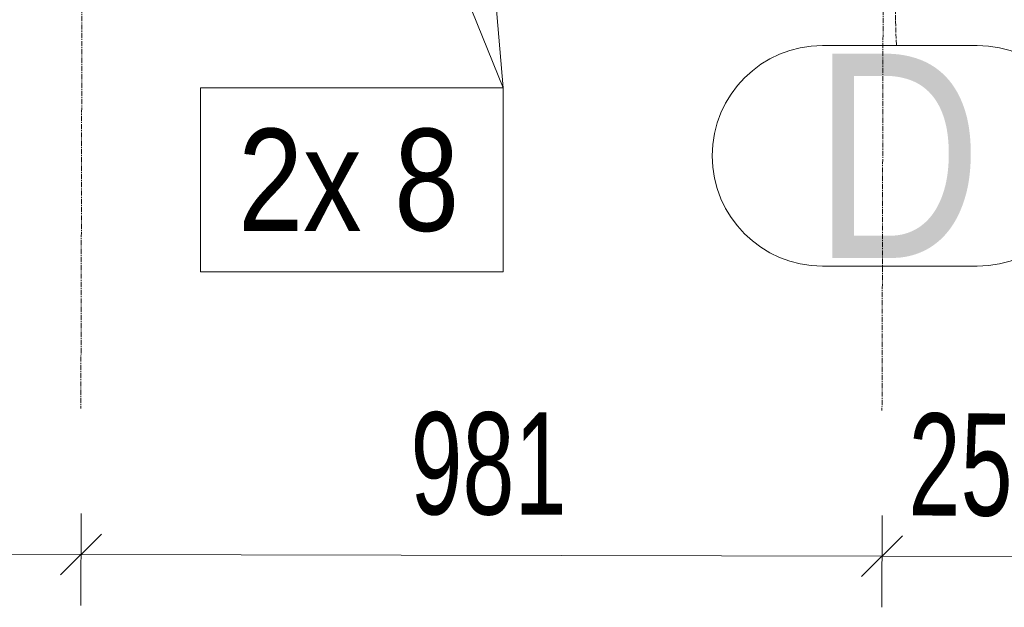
# Model space of a CAD drawing. Header units: millimetres. Extents: x -15129 to 9171, y -18789 to 5877.
# Tile 141 of 256: x -1201 to 4, y -17988 to -17268. Entities that reach past the tile are written whole.
import ezdxf

# ---------------------------------------------------------------- set-up
doc = ezdxf.new("R2010")
doc.units = ezdxf.units.MM
doc.linetypes.add('ACAD_ISO04W100', pattern=[30, 24, -3, 0, -3])
doc.linetypes.add('CENTER', pattern=[50.8, 31.75, -6.35, 6.35, -6.35])
doc.layers.add('AS_DIM_ON', color=7, linetype='Continuous')
doc.layers.add('AS_Siatki', color=72, linetype='Continuous')
doc.styles.add('Arial Narrow', font='ARIALN.TTF', dxfattribs={"height": 5})
doc.styles.add('ROMANS', font='ARIALN.TTF', dxfattribs={"width": 0.8})

msp = doc.modelspace()

# ---------------------------------------------------------------- linework, layer by layer
at = {"color": 5, "linetype": 'CENTER', "lineweight": 13, "ltscale": 0.2}
for p, q in [((-1118.1, -14663), (-1126.5, -17744.4, 38010)), ((-137.2, -14665.2), (-145.6, -17746.6, 38010))]:
    msp.add_line(p, q, dxfattribs=at)
at = {"color": 7, "lineweight": 13}
for p in [(-827.1, -16812.7), (-655.2, -16813.1)]:
    msp.add_line(p, (-609.3, -17351.8), dxfattribs=at)
msp.add_lwpolyline([(-980, -17576.8), (-609.3, -17576.8), (-609.3, -17351.8), (-980, -17351.8), (-980, -17576.8)], dxfattribs=at)
at = {"layer": 'AS_DIM_ON', "color": 7, "lineweight": 13}
for p, q in [((-1126.6, -17985.3), (-1126.3, -17872.8)), ((-145.7, -17987.5), (-145.5, -17875)), ((-2185.5, -17920.4), (-1126.4, -17922.8)), ((-1126.4, -17922.8), (-145.6, -17925)), ((-145.6, -17925), (157.9, -17925.7))]:
    msp.add_line(p, q, dxfattribs=at)
at = {"layer": 'AS_DIM_ON', "linetype": 'ByBlock', "lineweight": -2}
for p, q in [((-1151.5, -17947.8), (-1101.4, -17897.9)), ((-1101.4, -17897.9), (-1151.5, -17947.8)), ((-170.6, -17950), (-120.5, -17900.1)), ((-120.5, -17900.1), (-170.6, -17950))]:
    msp.add_line(p, q, dxfattribs=at)
at = {"layer": 'AS_Siatki', "color": 20, "linetype": 'ACAD_ISO04W100', "lineweight": 13, "ltscale": 0.25}
msp.add_line((-136, -17050), (-128, -17299.9), dxfattribs=at)
at = {"layer": 'AS_Siatki', "color": 20, "linetype": 'Continuous', "lineweight": 13, "ltscale": 0.25}
for p, q in [((-28.9, -17299.9), (-218.4, -17299.9)), ((-218.4, -17569.9), (-28.9, -17569.9))]:
    msp.add_line(p, q, dxfattribs=at)
for centre, start, end in [((-218.4, -17434.9), 90, 270), ((-28.9, -17434.9), 270, 90)]:
    msp.add_arc(centre, 135, start, end, dxfattribs=at)

# ---------------------------------------------------------------- texts
at = {"color": 7, "lineweight": 13, "style": 'Arial Narrow'}
msp.add_text('2x 8', height=125, dxfattribs=at).set_placement((-934, -17526.8))
at = {"layer": 'AS_DIM_ON', "color": 7, "lineweight": 13, "style": 'ROMANS', "width": 0.8}
for s, p in [('981', (-723.1, -17873.7)), ('253', (-113.2, -17875.1))]:
    msp.add_text(s, height=125, rotation=359.8713, dxfattribs=at).set_placement(p)
at = {"layer": 'AS_Siatki', "color": 20, "lineweight": 13, "style": 'Arial Narrow'}
msp.add_text('D', height=250, dxfattribs=at).set_placement((-229.9, -17559.9))

doc.saveas('drawing.dxf')
